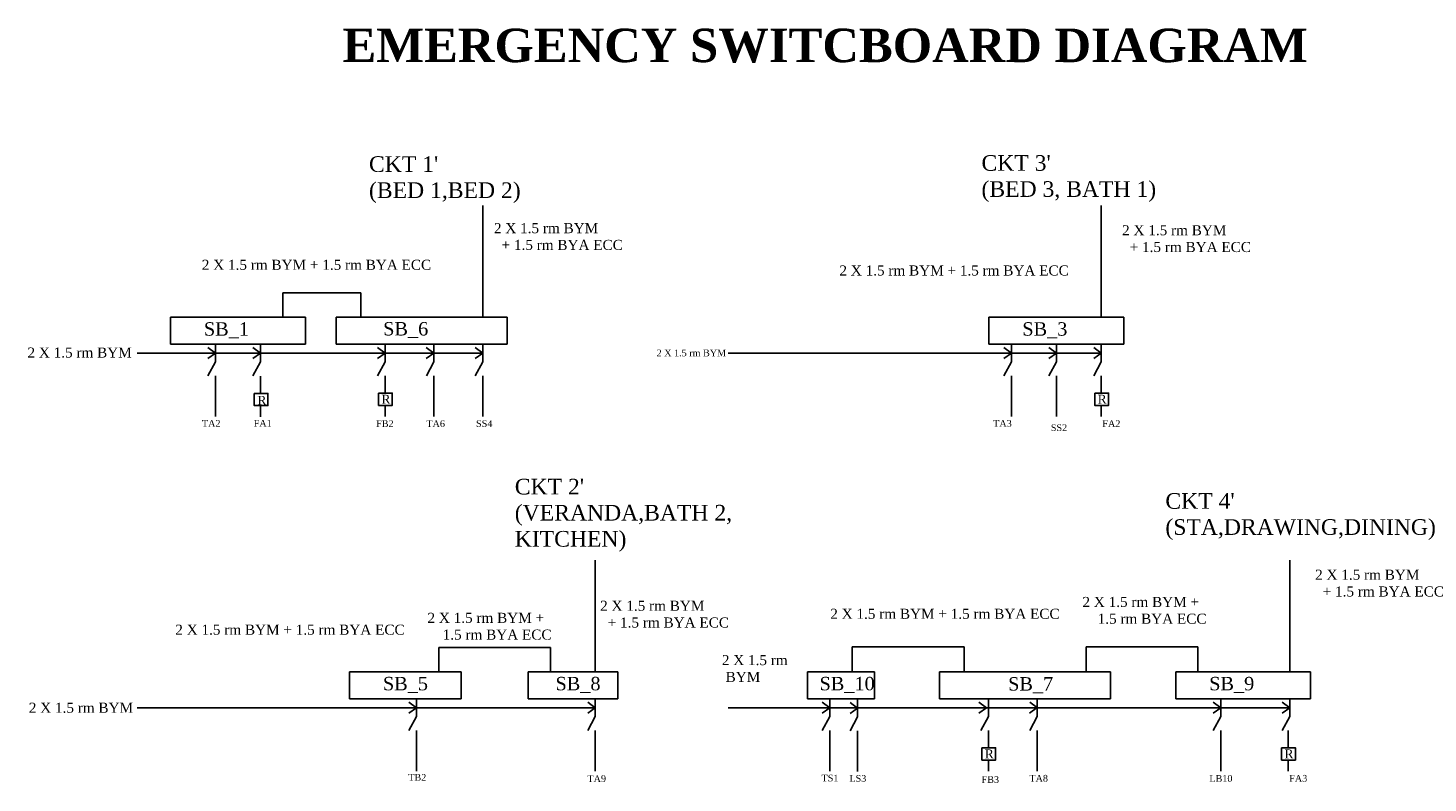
# Model space of a CAD drawing. Header units: inches. Extents: x 482 to 1108, y -141 to 197.
import ezdxf

# ---------------------------------------------------------------- set-up
doc = ezdxf.new("R2010")
doc.units = ezdxf.units.IN
doc.header["$MEASUREMENT"] = 0

msp = doc.modelspace()

# ---------------------------------------------------------------- linework, layer by layer
for p, q in [((685.09, 67.78), (685.09, 117.78)), ((961.79, 67.78), (961.79, 117.78)), ((595.72, 67.78), (595.72, 78.65)), ((595.72, 78.65), (630.52, 78.65)), ((630.52, 78.65), (630.52, 67.78)), ((545.47, 67.78), (605.77, 67.78)), ((545.47, 55.71), (545.47, 67.78)), ((605.77, 67.78), (605.77, 55.71)), ((619.61, 67.78), (696, 67.78)), ((619.61, 55.71), (619.61, 67.78)), ((696, 67.78), (696, 55.71)), ((911.54, 67.78), (971.85, 67.78)), ((911.54, 55.71), (911.54, 67.78)), ((971.85, 67.78), (971.85, 55.71)), ((530.52, 51.76), (685.09, 51.76)), ((555.52, 55.71), (545.47, 55.71)), ((565.57, 55.71), (555.52, 55.71)), ((565.57, 51.76), (562.18, 54.26)), ((565.57, 51.76), (562.18, 49.26)), ((575.62, 55.71), (565.57, 55.71)), ((565.57, 55.71), (565.57, 47.82)), ((585.67, 55.71), (575.62, 55.71)), ((585.67, 51.76), (582.29, 54.26)), ((585.67, 51.76), (582.29, 49.26)), ((595.72, 55.71), (585.67, 55.71)), ((585.67, 55.71), (585.67, 47.82)), ((605.77, 55.71), (595.72, 55.71)), ((630.52, 55.71), (619.61, 55.71)), ((641.43, 55.71), (630.52, 55.71)), ((641.43, 51.76), (638.05, 54.26)), ((641.43, 51.76), (638.05, 49.26)), ((652.35, 55.71), (641.43, 55.71)), ((641.43, 55.71), (641.43, 47.82)), ((663.26, 55.71), (652.35, 55.71)), ((663.26, 51.76), (659.88, 54.26)), ((663.26, 51.76), (659.88, 49.26)), ((674.17, 55.71), (663.26, 55.71)), ((663.26, 55.71), (663.26, 47.82)), ((685.09, 55.71), (674.17, 55.71)), ((685.09, 51.76), (681.7, 54.26)), ((685.09, 51.76), (681.7, 49.26)), ((696, 55.71), (685.09, 55.71)), ((685.09, 55.71), (685.09, 47.82)), ((794.84, 51.76), (961.79, 51.76)), ((921.59, 55.71), (911.54, 55.71)), ((921.59, 51.76), (918.21, 54.26)), ((921.59, 51.76), (918.21, 49.26)), ((931.64, 55.71), (921.59, 55.71)), ((921.59, 55.71), (921.59, 47.82)), ((941.69, 55.71), (931.64, 55.71)), ((941.69, 51.76), (938.31, 54.26)), ((941.69, 51.76), (938.31, 49.26)), ((951.74, 55.71), (941.69, 55.71)), ((941.69, 55.71), (941.69, 47.82)), ((961.79, 55.71), (951.74, 55.71)), ((961.79, 51.76), (958.41, 54.26)), ((961.79, 51.76), (958.41, 49.26)), ((971.85, 55.71), (961.79, 55.71)), ((961.79, 55.71), (961.79, 47.82)), ((565.57, 47.82), (562.21, 41.6)), ((585.67, 47.82), (582.31, 41.6)), ((641.43, 47.82), (638.07, 41.6)), ((663.26, 47.82), (659.9, 41.6)), ((685.09, 47.82), (681.73, 41.6)), ((921.59, 47.82), (918.23, 41.6)), ((941.69, 47.82), (938.33, 41.6)), ((961.79, 47.82), (958.44, 41.6)), ((565.57, 41.6), (565.57, 23.44)), ((585.69, 41.35), (585.69, 33.56)), ((585.69, 41.35), (585.69, 33.56)), ((641.43, 41.6), (641.43, 33.81)), ((663.26, 41.6), (663.26, 23.44)), ((685.09, 41.6), (685.09, 23.44)), ((921.59, 41.6), (921.59, 23.44)), ((941.69, 41.6), (941.69, 23.44)), ((961.79, 41.6), (961.79, 33.81)), ((585.69, 28.1), (585.69, 23.19)), ((585.69, 28.1), (585.69, 23.19)), ((641.43, 28.35), (641.43, 23.44)), ((961.79, 28.35), (961.79, 23.44)), ((735.47, -90.83), (735.47, -40.83)), ((1046.12, -90.83), (1046.12, -40.83)), ((715.47, -79.87), (665.47, -79.96)), ((665.47, -90.83), (665.47, -79.96)), ((715.47, -90.83), (715.47, -79.87)), ((850.34, -90.83), (850.34, -79.62)), ((850.34, -79.62), (900.39, -79.62)), ((900.39, -79.62), (900.39, -90.83)), ((954.96, -90.83), (954.96, -79.62)), ((954.96, -79.62), (1005.01, -79.62)), ((1005.01, -79.62), (1005.01, -90.83)), ((675.47, -90.83), (625.47, -90.83)), ((625.47, -90.83), (625.47, -102.91)), ((675.47, -102.91), (675.47, -90.83)), ((705.47, -90.83), (745.47, -90.83)), ((705.47, -102.91), (705.47, -90.83)), ((745.47, -90.83), (745.47, -102.91)), ((860.34, -90.83), (830.34, -90.83)), ((830.34, -90.83), (830.34, -102.91)), ((860.34, -102.91), (860.34, -90.83)), ((889.48, -90.83), (965.87, -90.83)), ((889.48, -102.91), (889.48, -90.83)), ((965.87, -90.83), (965.87, -102.91)), ((995.12, -90.83), (1055.42, -90.83)), ((995.12, -102.91), (995.12, -90.83)), ((1055.42, -90.83), (1055.42, -102.91)), ((635.47, -102.91), (625.47, -102.91)), ((645.47, -102.91), (635.47, -102.91)), ((655.47, -102.91), (645.47, -102.91)), ((655.47, -106.85), (652.08, -104.35)), ((665.47, -102.91), (655.47, -102.91)), ((655.47, -102.91), (655.47, -110.8)), ((675.47, -102.91), (665.47, -102.91)), ((715.47, -102.91), (705.47, -102.91)), ((725.47, -102.91), (715.47, -102.91)), ((735.47, -102.91), (725.47, -102.91)), ((735.47, -106.85), (732.08, -104.35)), ((745.47, -102.91), (735.47, -102.91)), ((735.47, -102.91), (735.47, -110.8)), ((830.34, -102.91), (860.34, -102.91)), ((840.34, -106.85), (836.96, -104.35)), ((840.34, -102.91), (840.34, -110.8)), ((852.8, -107.01), (849.42, -104.51)), ((852.8, -103.07), (852.8, -110.96)), ((900.39, -102.91), (889.48, -102.91)), ((911.3, -102.91), (900.39, -102.91)), ((910.44, -106.85), (907.06, -104.35)), ((922.22, -102.91), (911.3, -102.91)), ((911.3, -102.91), (911.3, -110.8)), ((933.13, -102.91), (922.22, -102.91)), ((933.21, -106.87), (929.82, -104.37)), ((944.04, -102.91), (933.13, -102.91)), ((933.13, -102.91), (933.13, -110.8)), ((954.96, -102.91), (944.04, -102.91)), ((965.87, -102.91), (954.96, -102.91)), ((1005.17, -102.91), (995.12, -102.91)), ((1015.22, -102.91), (1005.17, -102.91)), ((1015.22, -106.85), (1011.84, -104.35)), ((1025.27, -102.91), (1015.22, -102.91)), ((1015.22, -102.91), (1015.22, -110.8)), ((1035.32, -102.91), (1025.27, -102.91)), ((1045.37, -102.91), (1035.32, -102.91)), ((1046.1, -106.85), (1042.72, -104.35)), ((1055.42, -102.91), (1045.37, -102.91)), ((1046.11, -102.9), (1046.11, -110.79)), ((530.47, -106.85), (735.47, -106.85)), ((655.47, -106.85), (652.08, -109.35)), ((655.47, -110.8), (652.11, -117.01)), ((735.47, -106.85), (732.08, -109.35)), ((735.47, -110.8), (732.11, -117.01)), ((794.84, -106.85), (1046.12, -106.85)), ((840.34, -106.85), (836.96, -109.35)), ((840.34, -110.8), (836.98, -117.01)), ((852.8, -107.01), (849.42, -109.51)), ((852.8, -110.96), (849.44, -117.17)), ((910.44, -106.85), (907.06, -109.35)), ((911.3, -110.8), (907.95, -117.01)), ((933.09, -106.82), (929.71, -109.32)), ((933.13, -110.8), (929.77, -117.01)), ((1015.22, -106.85), (1011.84, -109.35)), ((1015.22, -110.8), (1011.86, -117.01)), ((1046.1, -106.85), (1042.71, -109.35)), ((1046.11, -110.79), (1042.75, -117.01)), ((655.47, -117.01), (655.47, -135.17)), ((735.47, -117.01), (735.47, -135.17)), ((840.34, -117.01), (840.34, -135.17)), ((852.8, -117.17), (852.8, -135.33)), ((911.3, -117.01), (911.3, -124.8)), ((933.13, -117.01), (933.13, -135.17)), ((1015.22, -117.01), (1015.22, -135.17)), ((1045.37, -117.01), (1045.37, -124.8)), ((911.3, -130.27), (911.3, -135.17)), ((1045.37, -130.27), (1045.37, -135.17))]:
    msp.add_line(p, q)
for points in [[(582.89, 33.69), (589.03, 33.69), (589.03, 28.23), (582.89, 28.23)], [(638.52, 33.81), (644.66, 33.81), (644.66, 28.35), (638.52, 28.35)], [(958.88, 33.81), (965.02, 33.81), (965.02, 28.35), (958.88, 28.35)], [(908.39, -124.8), (914.53, -124.8), (914.53, -130.27), (908.39, -130.27)], [(1042.46, -124.8), (1048.6, -124.8), (1048.6, -130.27), (1042.46, -130.27)]]:
    msp.add_lwpolyline(points, close=True)

# ---------------------------------------------------------------- texts
at = {"attachment_point": 1}
for s, insert, char_height, width in [('{\\fTimes New Roman|b1|i0|c0|p18;\\C5; EMERGENCY SWITCBOARD DIAGRAM}', (616.72, 196.85), 15, 504.0323), ("{\\fTimes New Roman|b0|i0|c0|p18;CKT 1'\\P(BED 1,BED 2)}", (634.24, 139.76), 7, 68.0765), ("{\\fTimes New Roman|b0|i0|c0|p18;CKT 3'\\P(BED 3, BATH 1)}", (908.2, 140.27), 7, 95.3961), ('{\\fTimes New Roman|b0|i0|c0|p18;2 X 1.5 rm BYM \\P  + 1.5 rm BYA ECC}', (690.13, 109.86), 4.5, 108.9306), ('{\\fTimes New Roman|b0|i0|c0|p18;2 X 1.5 rm BYM \\P  + 1.5 rm BYA ECC}', (971.09, 108.93), 4.5, 108.9306), ('{\\fTimes New Roman|b0|i0|c0|p18;2 X 1.5 rm BYM + 1.5 rm BYA ECC}', (559.45, 93.47), 4.5, 101.6655), ('{\\fTimes New Roman|b0|i0|c0|p18;2 X 1.5 rm BYM + 1.5 rm BYA ECC}', (844.65, 90.93), 4.5, 101.6655), ('{\\fTimes New Roman|b0|i0|c0|p18;SB_1}', (560.39, 65.53), 6, 27.6244), ('{\\fTimes New Roman|b0|i0|c0|p18;SB_6}', (640.58, 65.61), 6, 27.6244), ('{\\fTimes New Roman|b0|i0|c0|p18;SB_3}', (926.47, 65.53), 6, 27.6244), ('{\\fTimes New Roman|b0|i0|c0|p18;2 X 1.5 rm BYM}', (481.47, 54.22), 4.5, 47.7681), ('{\\fTimes New Roman|b0|i0|c0|p18;2 X 1.5 rm BYM}', (762.88, 53.3), 3, 39.8941), ('{\\fTimes New Roman|b0|i0|c0|p18;R}', (584.33, 32.61), 4, 6.1407), ('{\\fTimes New Roman|b0|i0|c0|p18;R}', (639.8, 33.1), 4, 6.1407), ('{\\fTimes New Roman|b0|i0|c0|p18;R}', (960.16, 33.1), 4, 6.1407), ('{\\fTimes New Roman|b0|i0|c0|p18;TA2}', (559.51, 21.79), 3, 14.448), ('{\\fTimes New Roman|b0|i0|c0|p18;FA1}', (582.67, 21.85), 3, 14.448), ('{\\fTimes New Roman|b0|i0|c0|p18;FB2}', (637.43, 21.7), 3, 14.448), ('{\\fTimes New Roman|b0|i0|c0|p18;TA6}', (659.9, 21.69), 3, 14.448), ('{\\fTimes New Roman|b0|i0|c0|p18;SS4}', (682.12, 21.7), 3, 14.448), ('{\\fTimes New Roman|b0|i0|c0|p18;TA3}', (913.43, 21.79), 3, 14.448), ('{\\fTimes New Roman|b0|i0|c0|p18;SS2}', (939.21, 19.87), 3, 14.448), ('{\\fTimes New Roman|b0|i0|c0|p18;FA2}', (962.26, 21.7), 3, 14.448), ("{\\fTimes New Roman|b0|i0|c0|p18;CKT 2'\\P(VERANDA,BATH 2,\\PKITCHEN)}", (699.45, -4.49), 7, 97.9448), ("{\\fTimes New Roman|b0|i0|c0|p18;CKT 4'\\P(STA,DRAWING,DINING)}", (990.46, -10.89), 7, 68.0765), ('{\\fTimes New Roman|b0|i0|c0|p18;2 X 1.5 rm BYM \\P  + 1.5 rm BYA ECC}', (1057.42, -45.13), 4.5, 108.9306), ('{\\fTimes New Roman|b0|i0|c0|p18;2 X 1.5 rm BYM \\P  + 1.5 rm BYA ECC}', (737.61, -59.01), 4.5, 108.9306), ('{\\fTimes New Roman|b0|i0|c0|p18;2 X 1.5 rm BYM + 1.5 rm BYA ECC}', (840.57, -62.61), 4.5, 101.6655), ('{\\fTimes New Roman|b0|i0|c0|p18;2 X 1.5 rm BYM + \\P    1.5 rm BYA ECC}', (953.35, -57.31), 4.5, 101.6655), ('{\\fTimes New Roman|b0|i0|c0|p18;2 X 1.5 rm BYM + \\P    1.5 rm BYA ECC}', (660.39, -64.42), 4.5, 101.6655), ('{\\fTimes New Roman|b0|i0|c0|p18;2 X 1.5 rm BYM + 1.5 rm BYA ECC}', (547.61, -69.72), 4.5, 101.6655), ('{\\fTimes New Roman|b0|i0|c0|p18;2 X 1.5 rm\\P BYM}', (792.06, -83.32), 4.5, 47.7681), ('{\\fTimes New Roman|b0|i0|c0|p18;SB_5}', (640.47, -93.08), 6, 27.6244), ('{\\fTimes New Roman|b0|i0|c0|p18;SB_8}', (717.65, -93.08), 6, 27.6244), ('{\\fTimes New Roman|b0|i0|c0|p18;SB_10}', (835.76, -93.08), 6, 27.6244), ('{\\fTimes New Roman|b0|i0|c0|p18;SB_7}', (920.12, -93.2), 6, 27.6244), ('{\\fTimes New Roman|b0|i0|c0|p18;SB_9}', (1010.05, -93.08), 6, 27.6244), ('{\\fTimes New Roman|b0|i0|c0|p18;2 X 1.5 rm BYM}', (482.07, -104.62), 4.5, 47.7681), ('{\\fTimes New Roman|b0|i0|c0|p18;R}', (909.67, -125.52), 4, 6.1407), ('{\\fTimes New Roman|b0|i0|c0|p18;R}', (1043.73, -125.52), 4, 6.1407), ('{\\fTimes New Roman|b0|i0|c0|p18;TB2}', (651.79, -136.5), 3, 14.448), ('{\\fTimes New Roman|b0|i0|c0|p18;TA9}', (731.95, -137.09), 3, 14.448), ('{\\fTimes New Roman|b0|i0|c0|p18;TS1}', (836.66, -136.82), 3, 14.448), ('{\\fTimes New Roman|b0|i0|c0|p18;LS3}', (849.12, -136.98), 3, 14.448), ('{\\fTimes New Roman|b0|i0|c0|p18;FB3}', (908.23, -137.48), 3, 14.448), ('{\\fTimes New Roman|b0|i0|c0|p18;TA8}', (929.63, -136.91), 3, 14.448), ('{\\fTimes New Roman|b0|i0|c0|p18;LB10}', (1010.14, -136.99), 3, 14.448), ('{\\fTimes New Roman|b0|i0|c0|p18;FA3}', (1045.84, -136.91), 3, 14.448)]:
    msp.add_mtext(s, dxfattribs=dict(at, insert=insert, char_height=char_height, width=width))

doc.saveas('drawing.dxf')
